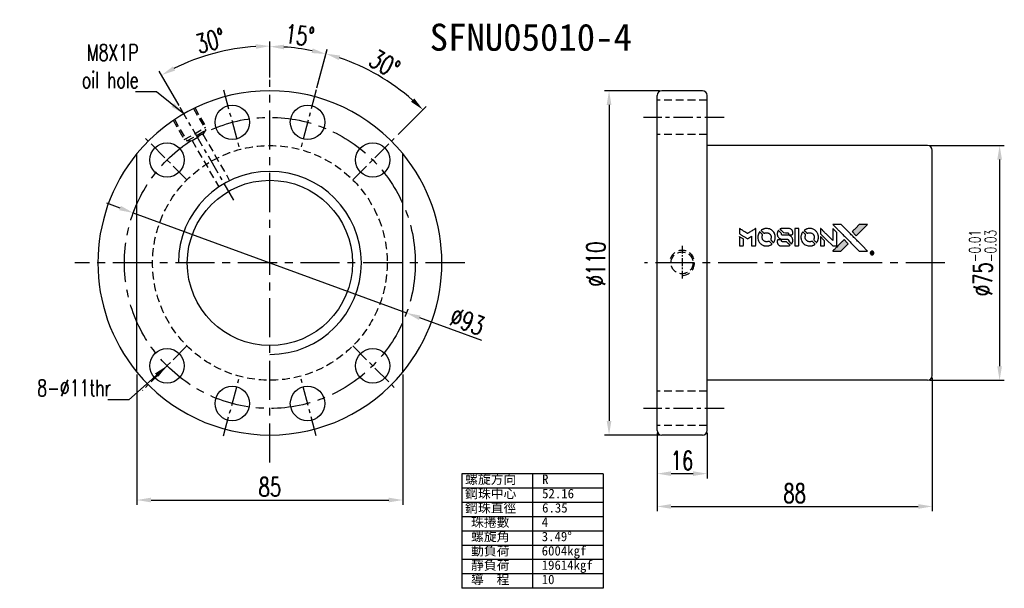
# Model space of a CAD drawing. Extents: x 903 to 1218, y 71 to 253.
import ezdxf
from ezdxf.enums import TextEntityAlignment as Align

# ---------------------------------------------------------------- set-up
doc = ezdxf.new("R2010")
doc.units = 0
doc.header["$MEASUREMENT"] = 0
for name, pattern in [('CENTER', [2, 1.25, -0.25, 0.25, -0.25]), ('DASHED', [0.75, 0.5, -0.25]), ('HIDDEN', [0.375, 0.25, -0.125])]:
    doc.linetypes.add(name, pattern=pattern)
doc.layers.get('0').update_dxf_attribs({"linetype": 'CONTINUOUS'})
for name, color, linetype in [('CHA', 2, 'CONTINUOUS'), ('CL', 1, 'CENTER'), ('DIM', 4, 'CONTINUOUS'), ('HID', 2, 'HIDDEN'), ('OUT', 3, 'CONTINUOUS')]:
    doc.layers.add(name, color=color, linetype=linetype)
doc.styles.add('CHN', font='SIMPLEX.shx', dxfattribs={"width": 0.7, "bigfont": 'CHINESET.shx'})
doc.styles.add('DIM-7', font='SIMPLEX.shx', dxfattribs={"width": 0.7, "bigfont": 'chineset.shx'})
doc.styles.add('T', font='kaiu.ttf')
doc.dimstyles.new('CNS', dxfattribs={"dimscale": 0, "dimtxt": 4, "dimasz": 3, "dimexe": 1, "dimexo": 0.5, "dimgap": 1, "dimtad": 1, "dimdsep": 46, "dimtxsty": 'CHN', "dimcen": 0.09, "dimclrd": 256, "dimclre": 256, "dimclrt": 256, "dimadec": 0, "dimazin": 0, "dimtp": 1, "dimtm": 1, "dimtfac": 0.6, "dimtix": 1, "dimtmove": 2, "dimatfit": 3, "dimfxl": 1, "dimtvp": 0.85, "dimtolj": 1, "dimarcsym": 0})

# ---------------------------------------------------------------- blocks, each defined once
blk = doc.blocks.new('*D0')
at = {"layer": 'DIM', "color": 0, "lineweight": -2, "transparency": 16777216}
for p, q in [((1194, 212.32), (1217.78, 212.32)), ((1216.28, 207.82), (1216.28, 141.82)), ((1194, 137.32), (1217.78, 137.32))]:
    blk.add_line(p, q, dxfattribs=at)
at = {"layer": 'DIM', "color": 0, "transparency": 16777216}
for points in [[(1215.53, 207.82), (1217.03, 207.82), (1216.28, 212.32)], [(1215.53, 141.82), (1217.03, 141.82), (1216.28, 137.32)]]:
    blk.add_solid(points, dxfattribs=at)
at = {"layer": 'DIM', "color": 0, "transparency": 16777216, "insert": (1210.88, 174.82), "char_height": 6, "attachment_point": 5, "rotation": 90, "style": 'CHN'}
blk.add_mtext('\\A1;%%C75{\\H3.6;\\S-0.01^ -0.03;}', dxfattribs=at)
blk = doc.blocks.new('*D1')
at = {"layer": 'DIM', "color": 0, "lineweight": -2, "transparency": 16777216}
for p, q in [((997.97, 230.79), (1001.27, 243.11)), ((1024.01, 215.86), (1032.97, 224.81))]:
    blk.add_line(p, q, dxfattribs=at)
blk.add_arc((982.97, 174.82), 69.2, 48.7264, 71.2736, dxfattribs=at)
at = {"layer": 'DIM', "color": 0, "transparency": 16777216}
for points in [[(1004.97, 239.64), (1005.41, 241.08), (1000.89, 241.66)], [(1029.14, 227.38), (1028.11, 226.28), (1031.91, 223.75)]]:
    blk.add_solid(points, dxfattribs=at)
at = {"layer": 'DIM', "color": 0, "transparency": 16777216, "insert": (1019.68, 238.39), "char_height": 6, "attachment_point": 5, "rotation": 330, "style": 'CHN'}
blk.add_mtext('\\A1;30°', dxfattribs=at)
blk = doc.blocks.new('*D2')
at = {"layer": 'DIM', "color": 0, "lineweight": -2, "transparency": 16777216}
for p, q in [((935.08, 192.35), (930.85, 193.89)), ((939.31, 190.8), (1026.64, 158.84)), ((1050.75, 150.01), (1030.87, 157.29))]:
    blk.add_line(p, q, dxfattribs=at)
at = {"layer": 'DIM', "color": 0, "transparency": 16777216}
for points in [[(935.34, 193.05), (934.82, 191.64), (939.31, 190.8)], [(1031.13, 158), (1030.61, 156.59), (1026.64, 158.84)]]:
    blk.add_solid(points, dxfattribs=at)
at = {"layer": 'DIM', "color": 0, "transparency": 16777216, "insert": (1046.09, 156.19), "char_height": 6, "attachment_point": 5, "rotation": 339.8986, "style": 'CHN'}
blk.add_mtext('\\A1;∅93', dxfattribs=at)
blk = doc.blocks.new('*D3')
at = {"layer": 'DIM', "color": 0, "lineweight": -2, "transparency": 16777216}
for p, q in [((982.97, 234.06), (982.97, 245.59)), ((953.95, 225.08), (947.59, 236.11))]:
    blk.add_line(p, q, dxfattribs=at)
blk.add_arc((982.97, 174.82), 69.27, 93.7226, 116.2774, dxfattribs=at)
at = {"layer": 'DIM', "color": 0, "transparency": 16777216}
for points in [[(978.45, 244.7), (978.5, 243.2), (982.97, 244.09)], [(952.66, 236.27), (951.95, 237.59), (948.34, 234.81)]]:
    blk.add_solid(points, dxfattribs=at)
at = {"layer": 'DIM', "color": 0, "transparency": 16777216, "insert": (963.96, 245.79), "char_height": 6, "attachment_point": 5, "rotation": 15, "style": 'CHN'}
blk.add_mtext('\\A1;30°', dxfattribs=at)
blk = doc.blocks.new('*D4')
at = {"layer": 'DIM', "color": 0, "lineweight": -2, "transparency": 16777216}
for p, q in [((982.97, 234.06), (982.97, 245.44)), ((997.97, 230.79), (1001.25, 243.03))]:
    blk.add_line(p, q, dxfattribs=at)
blk.add_arc((982.97, 174.82), 69.12, 78.731, 86.269, dxfattribs=at)
at = {"layer": 'DIM', "color": 0, "transparency": 16777216}
for points in [[(987.45, 243.04), (987.5, 244.54), (982.97, 243.94)], [(996.65, 243.33), (996.31, 241.87), (1000.86, 241.58)]]:
    blk.add_solid(points, dxfattribs=at)
at = {"layer": 'DIM', "color": 0, "transparency": 16777216, "insert": (992.54, 247.51), "char_height": 6, "attachment_point": 5, "rotation": 352.5, "style": 'CHN'}
blk.add_mtext('\\A1;15°', dxfattribs=at)
blk = doc.blocks.new('*D5')
at = {"layer": 'DIM', "color": 0, "lineweight": -2, "transparency": 16777216}
for p, q in [((1194.75, 138.07), (1194.75, 95.51)), ((1106.75, 120.07), (1106.75, 95.51)), ((1111.25, 97.01), (1190.25, 97.01))]:
    blk.add_line(p, q, dxfattribs=at)
at = {"layer": 'DIM', "color": 0, "transparency": 16777216}
for points in [[(1111.25, 97.76), (1111.25, 96.26), (1106.75, 97.01)], [(1190.25, 97.76), (1190.25, 96.26), (1194.75, 97.01)]]:
    blk.add_solid(points, dxfattribs=at)
at = {"layer": 'DIM', "color": 0, "transparency": 16777216, "insert": (1150.75, 101.21), "char_height": 6, "attachment_point": 5, "style": 'CHN'}
blk.add_mtext('\\A1;88', dxfattribs=at)
blk = doc.blocks.new('*D6')
at = {"layer": 'DIM', "color": 0, "lineweight": -2, "transparency": 16777216}
for p, q in [((1106.75, 120.57), (1106.75, 105.99)), ((1122.75, 120.57), (1122.75, 105.99)), ((1111.25, 107.49), (1118.25, 107.49))]:
    blk.add_line(p, q, dxfattribs=at)
at = {"layer": 'DIM', "color": 0, "transparency": 16777216}
for points in [[(1111.25, 108.24), (1111.25, 106.74), (1106.75, 107.49)], [(1118.25, 108.24), (1118.25, 106.74), (1122.75, 107.49)]]:
    blk.add_solid(points, dxfattribs=at)
at = {"layer": 'DIM', "color": 0, "transparency": 16777216, "insert": (1114.75, 111.69), "char_height": 6, "attachment_point": 5, "style": 'CHN'}
blk.add_mtext('\\A1;16', dxfattribs=at)
blk = doc.blocks.new('*D7')
at = {"layer": 'DIM', "color": 0, "lineweight": -2, "transparency": 16777216}
for p, q in [((1107.5, 229.82), (1089.91, 229.82)), ((1091.41, 225.32), (1091.41, 124.32)), ((1107.5, 119.82), (1089.91, 119.82))]:
    blk.add_line(p, q, dxfattribs=at)
at = {"layer": 'DIM', "color": 0, "transparency": 16777216}
for points in [[(1090.66, 225.32), (1092.16, 225.32), (1091.41, 229.82)], [(1090.66, 124.32), (1092.16, 124.32), (1091.41, 119.82)]]:
    blk.add_solid(points, dxfattribs=at)
at = {"layer": 'DIM', "color": 0, "transparency": 16777216, "insert": (1087.21, 174.47), "char_height": 6, "attachment_point": 5, "rotation": 90, "style": 'CHN'}
blk.add_mtext('\\A1;%%c110', dxfattribs=at)
blk = doc.blocks.new('*D8')
at = {"layer": 'DIM', "color": 0, "lineweight": -2, "transparency": 16777216}
for p, q in [((940.47, 139.16), (940.47, 97.56)), ((1025.47, 139.16), (1025.47, 97.56)), ((944.97, 99.06), (1020.97, 99.06))]:
    blk.add_line(p, q, dxfattribs=at)
at = {"layer": 'DIM', "color": 0, "transparency": 16777216}
for points in [[(944.97, 99.81), (944.97, 98.31), (940.47, 99.06)], [(1020.97, 99.81), (1020.97, 98.31), (1025.47, 99.06)]]:
    blk.add_solid(points, dxfattribs=at)
at = {"layer": 'DIM', "color": 0, "transparency": 16777216, "insert": (982.97, 103.26), "char_height": 6, "attachment_point": 5, "style": 'CHN'}
blk.add_mtext('\\A1;85', dxfattribs=at)

msp = doc.modelspace()

# ---------------------------------------------------------------- hatches: boundary and pattern name
at = {"linetype": 'Continuous'}
h = msp.add_hatch(color=0, dxfattribs=at)
h.dxf.hatch_style = 1
h.paths.add_polyline_path([(1174.076, 187.116), (1172.751, 187.115), (1171.427, 187.115), (1170.285, 185.965, 0.000288), (1169.847, 185.524, 0.000479), (1169.479, 185.151, 0.000013), (1169.146, 184.814, 0.197177), (1169.144, 184.809, 0.1112764), (1169.144, 184.806, 0.0015954), (1169.548, 184.398, 0.0005055), (1169.8, 184.145), (1170.456, 183.489), (1172.266, 185.302)])
h.paths.add_polyline_path([(1166.713, 179.751), (1167.873, 180.911), (1167.215, 181.57, 0.000476), (1166.962, 181.822, 0.0015067), (1166.553, 182.227, 0.2256647), (1166.547, 182.227, 0.0011115), (1165.993, 181.675, 0.0003511), (1165.65, 181.332, 0.000108), (1164.2, 179.875, 0.0006916), (1163.467, 179.137, 0.0000771), (1162.96, 178.625, 0.1975269), (1162.953, 178.607, 0.2961744), (1162.958, 178.599, 0.0041949), (1163.607, 178.592, 0.0005293), (1164.253, 178.592), (1165.553, 178.592)])

# ---------------------------------------------------------------- linework, layer by layer
at = {"color": 0}
for points in [[(1133.069, 184.992), (1133.069, 184.148), (1133.3, 184.007, -0.000297), (1133.441, 183.92, -0.000037), (1133.75, 183.731, -0.000043), (1134.117, 183.506, -0.000036), (1134.509, 183.266, 0.000044), (1134.891, 183.031, 0.000063), (1135.232, 182.823, 0.000035), (1135.52, 182.646, 0.0009), (1135.598, 182.598), (1135.71, 182.53), (1135.859, 182.622, 0.001175), (1135.944, 182.674, 0.000208), (1136.104, 182.774, 0.000225), (1136.291, 182.89, 0.000203), (1136.485, 183.011, -0.000711), (1136.67, 183.126, -0.001119), (1136.828, 183.224, -0.000263), (1136.968, 183.31, -0.04589), (1136.984, 183.317, -0.519312), (1136.997, 183.308, -0.001914), (1137.001, 183.082, -0.003124), (1137.004, 182.709, -0.000285), (1137.004, 181.779), (1137.004, 180.234), (1137.544, 180.234, 0.001727), (1137.93, 180.235, 0.025279), (1138.066, 180.243, 0.073886), (1138.146, 180.264, 0.07426), (1138.216, 180.307, 0.03264), (1138.233, 180.324, 0.01784), (1138.253, 180.347, 0.017712), (1138.272, 180.372, 0.026854), (1138.286, 180.395), (1138.314, 180.449), (1138.318, 183.145), (1138.321, 185.841), (1138.292, 185.822, -0.004595), (1138.271, 185.809, -0.00016), (1138.188, 185.757, -0.000298), (1138.091, 185.697, -0.000208), (1137.982, 185.629, 0.000986), (1137.661, 185.43, 0.00025), (1137.14, 185.104, 0.000268), (1136.585, 184.756, 0.000436), (1136.114, 184.46, -0.002932), (1135.959, 184.363, -0.004718), (1135.825, 184.283, -0.001113), (1135.708, 184.214, -0.227179), (1135.695, 184.213, -0.045982), (1135.682, 184.22, -0.000145), (1135.524, 184.316, -0.000825), (1135.347, 184.426, -0.000517), (1135.139, 184.555, 0.000056), (1134.426, 184.998, 0.000289), (1134.032, 185.242, 0.000481), (1133.739, 185.424, 0.000418), (1133.43, 185.614), (1133.069, 185.836)], [(1141.481, 185.81, 0.024131), (1141.242, 185.773, 0.022344), (1141.001, 185.713, 0.021883), (1140.761, 185.63, 0.020884), (1140.525, 185.524, 0.010669), (1140.391, 185.454, 0.010389), (1140.26, 185.378, 0.010913), (1140.142, 185.303, 0.022227), (1140.054, 185.238), (1140.022, 185.212), (1140.445, 184.796, 0.002452), (1140.611, 184.635, 0.003628), (1140.758, 184.495, 0.001662), (1140.884, 184.378, 0.070159), (1140.914, 184.357, 0.047671), (1140.938, 184.347, 0.018624), (1140.973, 184.339, 0.017921), (1141.012, 184.332, 0.018804), (1141.051, 184.329, 0.018255), (1141.104, 184.328, 0.041312), (1141.144, 184.332, 0.037164), (1141.185, 184.343, 0.012342), (1141.244, 184.365, -0.015101), (1141.386, 184.417, -0.035998), (1141.494, 184.444, -0.033244), (1141.611, 184.458, -0.011249), (1141.781, 184.461, -0.004059), (1141.92, 184.46, -0.019693), (1141.999, 184.456, -0.027943), (1142.063, 184.446, -0.014411), (1142.143, 184.427, -0.033089), (1142.332, 184.362, -0.033887), (1142.51, 184.273, -0.034021), (1142.673, 184.161, -0.033942), (1142.82, 184.028, -0.02816), (1142.951, 183.876, -0.035032), (1143.054, 183.721, -0.035269), (1143.134, 183.553, -0.029196), (1143.195, 183.365, -0.037862), (1143.235, 183.148, -0.043657), (1143.239, 182.938, -0.043064), (1143.206, 182.729, -0.035184), (1143.136, 182.513, 0.033699), (1143.103, 182.41, 0.052815), (1143.089, 182.318, 0.059167), (1143.096, 182.233, 0.058972), (1143.123, 182.153, 0.059208), (1143.162, 182.09, 0.021125), (1143.231, 182.01, 0.008691), (1143.359, 181.879, 0.000851), (1143.674, 181.57, 0.001873), (1143.835, 181.412, 0.013884), (1143.915, 181.34, 0.022355), (1143.963, 181.301, 0.341453), (1143.983, 181.302, 0.073011), (1144.023, 181.346, 0.004587), (1144.12, 181.495, 0.00748), (1144.214, 181.648, 0.016837), (1144.28, 181.768, 0.028606), (1144.409, 182.06, 0.031352), (1144.498, 182.355, 0.031004), (1144.551, 182.663, 0.0268), (1144.568, 182.99, 0.026698), (1144.55, 183.337, 0.03002), (1144.494, 183.666, 0.030357), (1144.401, 183.983, 0.028554), (1144.267, 184.293, 0.062944), (1143.884, 184.869, 0.062206), (1143.368, 185.333, 0.062448), (1142.756, 185.655, 0.064355), (1142.089, 185.811, 0.017377), (1141.956, 185.82, 0.008369), (1141.785, 185.823, 0.008367), (1141.614, 185.82, 0.01757)], [(1146.707, 185.816, 0.018538), (1146.623, 185.805, 0.010695), (1146.523, 185.786, 0.01068), (1146.423, 185.763, 0.017678), (1146.34, 185.738, 0.013849), (1146.246, 185.704, 0.011814), (1146.148, 185.663, 0.004513), (1146.058, 185.621, 0.290035), (1146.049, 185.607, 0.196418), (1146.052, 185.6, 0.000124), (1146.213, 185.436, 0.001477), (1146.393, 185.254, 0.000898), (1146.606, 185.04), (1147.164, 184.483), (1147.861, 184.48, -0.001471), (1148.388, 184.475, -0.028714), (1148.55, 184.464, -0.097073), (1148.641, 184.434, -0.084199), (1148.719, 184.371, -0.042698), (1148.756, 184.321, -0.053912), (1148.781, 184.269, -0.051004), (1148.795, 184.21, -0.032967), (1148.799, 184.141, 0.00807), (1148.8, 184.105, 0.003023), (1148.802, 184.055, 0.002994), (1148.804, 184.001, 0.003629), (1148.808, 183.95), (1148.816, 183.831), (1149.35, 183.831, 0.001618), (1149.605, 183.832, 0.005206), (1149.774, 183.834, 0.00535), (1149.892, 183.839, 0.060675), (1149.938, 183.847, 0.048484), (1149.963, 183.857, 0.02389), (1149.994, 183.875, 0.022812), (1150.024, 183.897, 0.02462), (1150.052, 183.922, 0.061781), (1150.106, 183.989, 0.080179), (1150.137, 184.062, 0.048561), (1150.151, 184.166, 0.010021), (1150.155, 184.351, 0.016602), (1150.146, 184.6, 0.031409), (1150.12, 184.799, 0.036474), (1150.073, 184.972, 0.03439), (1150.001, 185.14, 0.065928), (1149.817, 185.404, 0.069066), (1149.573, 185.607, 0.065697), (1149.272, 185.743, 0.051559), (1148.92, 185.811, 0.020904), (1148.732, 185.82, 0.000451), (1147.81, 185.822, 0.000419), (1146.883, 185.824, 0.022759)], [(1150.796, 183.033), (1150.8, 180.24), (1151.348, 180.24), (1151.895, 180.24), (1151.96, 180.273, 0.071429), (1152.014, 180.312, 0.054799), (1152.061, 180.367, 0.053585), (1152.096, 180.433, 0.060698), (1152.114, 180.502, 0.033975), (1152.122, 180.617, 0.000112), (1152.122, 182.037, 0.000726), (1152.12, 183.427, 0.001084), (1152.114, 184.642), (1152.105, 185.825), (1151.449, 185.825), (1150.793, 185.825)], [(1155.251, 185.81, 0.023681), (1155.019, 185.774, 0.022402), (1154.787, 185.717, 0.021929), (1154.557, 185.637, 0.020503), (1154.329, 185.536, 0.013745), (1154.199, 185.468, 0.009767), (1154.058, 185.384, 0.009658), (1153.929, 185.302, 0.027804), (1153.844, 185.238), (1153.812, 185.211), (1154.222, 184.801, 0.002053), (1154.42, 184.604, 0.006738), (1154.553, 184.476, 0.007826), (1154.648, 184.391, 0.063909), (1154.696, 184.358, 0.061532), (1154.769, 184.332, 0.068674), (1154.844, 184.326, 0.052072), (1154.933, 184.341, 0.019648), (1155.054, 184.378, -0.018366), (1155.202, 184.425, -0.0288), (1155.332, 184.453, -0.029061), (1155.463, 184.466, -0.019155), (1155.615, 184.466, -0.053809), (1155.944, 184.417, -0.058833), (1156.243, 184.3, -0.058566), (1156.509, 184.116, -0.052525), (1156.736, 183.87, -0.044733), (1156.864, 183.66, -0.040573), (1156.957, 183.424, -0.041123), (1157.011, 183.18, -0.04951), (1157.018, 182.946, -0.017369), (1157.007, 182.836, -0.024255), (1156.989, 182.738, -0.023787), (1156.962, 182.642, -0.015798), (1156.921, 182.534, 0.010631), (1156.895, 182.466, 0.033653), (1156.882, 182.419, 0.037806), (1156.875, 182.374, 0.016307), (1156.873, 182.312, 0.068179), (1156.89, 182.194, 0.095747), (1156.938, 182.099, 0.033418), (1157.05, 181.972, 0.002133), (1157.404, 181.625, 0.001452), (1157.605, 181.431, 0.012393), (1157.697, 181.347, 0.020479), (1157.752, 181.303, 0.344362), (1157.774, 181.304, 0.074287), (1157.817, 181.352, 0.005454), (1157.914, 181.503, 0.008391), (1158.01, 181.662, 0.017097), (1158.079, 181.79, 0.027375), (1158.192, 182.055, 0.02835), (1158.274, 182.328, 0.027723), (1158.325, 182.614, 0.023913), (1158.349, 182.918, 0.027047), (1158.339, 183.284, 0.031685), (1158.29, 183.627, 0.032425), (1158.199, 183.954, 0.031013), (1158.065, 184.272, 0.037914), (1157.842, 184.648, 0.040153), (1157.568, 184.978, 0.039834), (1157.243, 185.262, 0.036173), (1156.867, 185.502, 0.040752), (1156.497, 185.664, 0.035885), (1156.091, 185.772, 0.035491), (1155.668, 185.822, 0.037615)], [(1159.004, 185.005), (1159.004, 184.156), (1160.969, 182.195), (1162.933, 180.234), (1163.481, 180.237, 0.0008), (1163.833, 180.24, 0.010795), (1163.961, 180.244, 0.030495), (1164.032, 180.252, 0.080372), (1164.08, 180.268, 0.03816), (1164.127, 180.298, 0.041799), (1164.167, 180.334, 0.042486), (1164.2, 180.376, 0.042078), (1164.226, 180.423, 0.099276), (1164.241, 180.489, 0.003302), (1164.245, 180.762, 0.002586), (1164.247, 181.239, 0.000204), (1164.245, 182.508), (1164.241, 184.541), (1163.587, 185.193), (1162.933, 185.844), (1162.927, 183.891), (1162.92, 181.937), (1160.998, 183.869, 0.000253), (1160.258, 184.612, 0.000412), (1159.63, 185.241, 0.000041), (1159.067, 185.804, 0.041338), (1159.04, 185.827), (1159.004, 185.853)], [(1164.511, 185.522, -0.000056), (1165.304, 184.727, -0.000021), (1166.416, 183.613, -0.000021), (1167.628, 182.398, -0.000025), (1168.763, 181.26), (1171.425, 178.591), (1172.743, 178.595), (1174.062, 178.598), (1172.284, 180.389, 0.000274), (1171.429, 181.249, 0.000123), (1170.304, 182.378, 0.000121), (1169.114, 183.571, 0.000165), (1168.041, 184.647), (1165.576, 187.115), (1164.248, 187.115), (1162.92, 187.115)], [(1170.285, 185.965, 0.000288), (1169.847, 185.524, 0.000479), (1169.479, 185.151, 0.000013), (1169.146, 184.814, 0.197177), (1169.144, 184.809, 0.197497), (1169.146, 184.804, 0.00004), (1169.336, 184.611, 0.000836), (1169.548, 184.397, 0.000505), (1169.8, 184.145), (1170.456, 183.489), (1172.266, 185.302), (1174.076, 187.116), (1172.751, 187.115), (1171.427, 187.115)], [(1133.069, 181.719), (1133.069, 180.234), (1133.61, 180.234, 0.000842), (1133.954, 180.234, 0.010591), (1134.084, 180.237, 0.028995), (1134.157, 180.245, 0.069543), (1134.209, 180.261, 0.051063), (1134.257, 180.29, 0.039932), (1134.302, 180.33, 0.039414), (1134.341, 180.377, 0.045845), (1134.37, 180.428, 0.094811), (1134.383, 180.48, 0.007124), (1134.388, 180.626, 0.004713), (1134.39, 180.875, 0.000534), (1134.391, 181.439), (1134.39, 182.403), (1134.254, 182.487, 0.000828), (1133.857, 182.731, 0.000879), (1133.467, 182.97, 0.000048), (1133.086, 183.202, 0.137596), (1133.074, 183.205, 0.413028), (1133.072, 183.203, 0.000016), (1133.07, 182.769, 0.000623), (1133.069, 182.289, 0.000374)], [(1139.511, 184.674, 0.064158), (1139.166, 184.027, 0.06356), (1138.994, 183.311, 0.064004), (1139.008, 182.579, 0.066747), (1139.208, 181.886, 0.04321), (1139.445, 181.452, 0.044737), (1139.751, 181.071, 0.044901), (1140.119, 180.752, 0.044184), (1140.539, 180.501, 0.026293), (1140.859, 180.367, 0.033344), (1141.166, 180.28, 0.033227), (1141.484, 180.234, 0.025815), (1141.833, 180.225, 0.023119), (1142.167, 180.248, 0.031044), (1142.466, 180.303, 0.031337), (1142.753, 180.393, 0.024258), (1143.053, 180.526, 0.015622), (1143.158, 180.582, 0.008495), (1143.284, 180.658, 0.008415), (1143.403, 180.736, 0.020814), (1143.487, 180.799), (1143.526, 180.829), (1143.124, 181.235, 0.002843), (1142.823, 181.536, 0.033917), (1142.698, 181.643, 0.087906), (1142.605, 181.69, 0.073302), (1142.495, 181.706, 0.022047), (1142.442, 181.704, 0.026465), (1142.392, 181.697, 0.022233), (1142.337, 181.684, 0.009985), (1142.265, 181.661, -0.039011), (1142.006, 181.596, -0.044398), (1141.752, 181.577, -0.045096), (1141.501, 181.602, -0.04265), (1141.254, 181.672, -0.071154), (1140.905, 181.864, -0.068827), (1140.619, 182.148, -0.068713), (1140.421, 182.499, -0.070507), (1140.328, 182.888, -0.028605), (1140.322, 183.054, -0.031418), (1140.335, 183.215, -0.031044), (1140.369, 183.375, -0.02668), (1140.423, 183.538, 0.038913), (1140.453, 183.634, 0.043732), (1140.466, 183.73, 0.047754), (1140.462, 183.818, 0.075756), (1140.44, 183.889, 0.07294), (1140.415, 183.927, 0.003456), (1140.312, 184.037, 0.005023), (1140.178, 184.178, 0.002422), (1140.004, 184.355, 0.000819), (1139.845, 184.514, 0.001349), (1139.711, 184.648, 0.0001), (1139.59, 184.767, 0.205335), (1139.585, 184.769, 0.219821), (1139.581, 184.767, 0.002494), (1139.561, 184.741, 0.007089), (1139.538, 184.711, 0.004494)], [(1145.485, 185.092, 0.023289), (1145.4, 184.959, 0.026845), (1145.331, 184.825, 0.026047), (1145.276, 184.68, 0.019751), (1145.231, 184.517, 0.013249), (1145.211, 184.424, 0.025169), (1145.202, 184.349, 0.016532), (1145.197, 184.255, 0.002937), (1145.196, 184.078, 0.003317), (1145.197, 183.921, 0.011808), (1145.2, 183.821, 0.01777), (1145.208, 183.745, 0.021476), (1145.22, 183.674, 0.04325), (1145.313, 183.378, 0.045753), (1145.453, 183.107, 0.04649), (1145.639, 182.871, 0.047672), (1145.863, 182.675, 0.025315), (1145.96, 182.613, 0.015208), (1146.08, 182.549, 0.01512), (1146.205, 182.491, 0.022488), (1146.319, 182.449, 0.027857), (1146.495, 182.403, 0.034138), (1146.663, 182.381, 0.014286), (1146.921, 182.373, 0.00124), (1147.575, 182.371, -0.00103), (1147.977, 182.37, -0.002552), (1148.271, 182.368, -0.001594), (1148.494, 182.364, -0.047676), (1148.55, 182.357, -0.085307), (1148.648, 182.318, -0.097789), (1148.722, 182.25, -0.085947), (1148.77, 182.151, -0.051339), (1148.794, 182.022, 0.014634), (1148.799, 181.978, 0.015028), (1148.807, 181.934, 0.014927), (1148.815, 181.897, 0.059415), (1148.824, 181.875, 0.070595), (1148.859, 181.829, 0.00028), (1149.321, 181.36, 0.000111), (1149.796, 180.881, 0.200239), (1149.816, 180.872, 0.268906), (1149.829, 180.88, 0.001866), (1149.894, 180.995, 0.007532), (1149.955, 181.107, 0.017818), (1149.996, 181.192, 0.013256), (1150.034, 181.286, 0.011636), (1150.069, 181.386, 0.011528), (1150.099, 181.488, 0.012303), (1150.124, 181.59, 0.0423), (1150.145, 181.748, 0.013657), (1150.15, 181.986, 0.013857), (1150.141, 182.225, 0.037428), (1150.118, 182.393, 0.014927), (1150.09, 182.505, 0.0122), (1150.054, 182.623, 0.012518), (1150.014, 182.734, 0.023062), (1149.976, 182.821, 0.065961), (1149.763, 183.136, 0.06055), (1149.469, 183.395, 0.059676), (1149.118, 183.579, 0.060497), (1148.734, 183.674, 0.025683), (1148.652, 183.68, 0.001528), (1148.404, 183.684, 0.002124), (1148.091, 183.687, 0.001173), (1147.708, 183.687, -0.000809), (1147.037, 183.688, -0.017164), (1146.838, 183.696, -0.063931), (1146.733, 183.717, -0.108429), (1146.657, 183.763, -0.052941), (1146.614, 183.814, -0.063675), (1146.586, 183.869, -0.050562), (1146.568, 183.94, -0.020337), (1146.558, 184.039, 0.009897), (1146.553, 184.1, 0.016482), (1146.546, 184.151, 0.019019), (1146.538, 184.191, 0.06043), (1146.528, 184.217, 0.076267), (1146.485, 184.275, 0.00054), (1146.047, 184.709, 0.000307), (1145.598, 185.151, 0.142594), (1145.562, 185.171, 0.232419), (1145.552, 185.168, 0.022995), (1145.532, 185.15, 0.024627), (1145.509, 185.124, 0.015407)], [(1153.291, 184.67, 0.018008), (1153.212, 184.549, 0.009842), (1153.124, 184.396, 0.009807), (1153.04, 184.237, 0.015716), (1152.976, 184.098, 0.048467), (1152.819, 183.598, 0.045841), (1152.757, 183.068, 0.046006), (1152.793, 182.538, 0.049638), (1152.925, 182.036, 0.064819), (1153.27, 181.385, 0.06695), (1153.768, 180.851, 0.066691), (1154.39, 180.466, 0.063505), (1155.102, 180.251, 0.03135), (1155.284, 180.232, 0.010439), (1155.553, 180.226, 0.010391), (1155.821, 180.232, 0.032408), (1156, 180.251, 0.015696), (1156.211, 180.295, 0.018095), (1156.409, 180.35, 0.018551), (1156.598, 180.417, 0.018352), (1156.782, 180.499, 0.015568), (1156.903, 180.563, 0.009832), (1157.041, 180.645, 0.009795), (1157.17, 180.729, 0.023727), (1157.261, 180.797), (1157.298, 180.827), (1156.896, 181.234, 0.001528), (1156.669, 181.464, 0.010022), (1156.552, 181.576, 0.019586), (1156.477, 181.641, 0.061865), (1156.42, 181.675, 0.055054), (1156.334, 181.703, 0.061607), (1156.247, 181.709, 0.048725), (1156.146, 181.695, 0.020221), (1156.013, 181.657, -0.017722), (1155.87, 181.615, -0.02685), (1155.743, 181.59, -0.02759), (1155.617, 181.579, -0.020233), (1155.476, 181.58, -0.04793), (1155.208, 181.619, -0.048386), (1154.952, 181.708, -0.047866), (1154.716, 181.846, -0.044964), (1154.505, 182.029, -0.04333), (1154.329, 182.248, -0.050921), (1154.203, 182.483, -0.051473), (1154.129, 182.736, -0.0459), (1154.104, 183.009, -0.019014), (1154.109, 183.142, -0.024114), (1154.124, 183.263, -0.025081), (1154.15, 183.378, -0.023892), (1154.188, 183.492, 0.008624), (1154.221, 183.582, 0.026486), (1154.238, 183.644, 0.035074), (1154.247, 183.697, 0.02756), (1154.249, 183.756, 0.087163), (1154.23, 183.85, 0.073291), (1154.18, 183.938, 0.028074), (1154.07, 184.063, 0.002594), (1153.779, 184.357), (1153.364, 184.772)], [(1159.004, 181.713), (1159.004, 180.233), (1159.556, 180.237), (1160.107, 180.24), (1160.171, 180.28, 0.03146), (1160.2, 180.3, 0.026444), (1160.228, 180.326, 0.026444), (1160.254, 180.354, 0.031457), (1160.274, 180.383), (1160.314, 180.447), (1160.317, 181.179), (1160.321, 181.912), (1159.673, 182.552, 0.000745), (1159.424, 182.797, 0.001228), (1159.212, 183.004, 0.000087), (1159.021, 183.189, 0.195134), (1159.014, 183.192, 0.412117), (1159.01, 183.188, 0.000048), (1159.007, 182.758, 0.00109), (1159.005, 182.28, 0.000653)], [(1145.411, 182.202, 0.065483), (1145.347, 182.17, 0.053271), (1145.288, 182.121, 0.052018), (1145.24, 182.059, 0.0556), (1145.206, 181.99, 0.036839), (1145.194, 181.945, 0.026922), (1145.187, 181.893, 0.016905), (1145.184, 181.822, 0.004317), (1145.184, 181.706, 0.016369), (1145.192, 181.465, 0.029936), (1145.218, 181.27, 0.03418), (1145.263, 181.099, 0.031327), (1145.333, 180.929, 0.046935), (1145.458, 180.722, 0.054053), (1145.615, 180.552, 0.053701), (1145.806, 180.419, 0.045364), (1146.032, 180.321, 0.032479), (1146.232, 180.269, 0.03386), (1146.434, 180.244, 0.013578), (1146.751, 180.236, 0.001155), (1147.568, 180.237, 0.000413), (1148.269, 180.241, 0.005008), (1148.539, 180.245, 0.013199), (1148.691, 180.253, 0.033956), (1148.801, 180.269, 0.013909), (1148.914, 180.297, 0.010864), (1149.035, 180.334, 0.010938), (1149.145, 180.372, 0.028702), (1149.222, 180.406), (1149.28, 180.436), (1148.717, 181.007), (1148.154, 181.577), (1147.496, 181.577, -0.001504), (1147.214, 181.577, -0.00328), (1146.998, 181.58, -0.001901), (1146.83, 181.584, -0.061333), (1146.789, 181.59, -0.063621), (1146.732, 181.614, -0.048633), (1146.677, 181.653, -0.046769), (1146.629, 181.704, -0.047961), (1146.591, 181.763, -0.02678), (1146.569, 181.814, -0.050957), (1146.557, 181.856, -0.029398), (1146.551, 181.913, -0.00401), (1146.547, 182.033), (1146.541, 182.228), (1146.012, 182.227, 0.001061), (1145.695, 182.226, 0.009147), (1145.554, 182.223, 0.020721), (1145.47, 182.216, 0.051619)], [(1165.65, 181.332, 0.000108), (1164.2, 179.875, 0.000692), (1163.466, 179.136, 0.000077), (1162.96, 178.625, 0.197527), (1162.953, 178.607, 0.410182), (1162.961, 178.598, 0.000493), (1163.232, 178.595, 0.002424), (1163.607, 178.592, 0.000529), (1164.253, 178.592), (1165.553, 178.592), (1166.713, 179.751), (1167.873, 180.911), (1167.215, 181.57, 0.000476), (1166.962, 181.822, 0.000789), (1166.748, 182.034, 0.000035), (1166.555, 182.226, 0.19758), (1166.55, 182.228, 0.198396), (1166.545, 182.226, 0.000019), (1166.283, 181.965, 0.000582), (1165.993, 181.675, 0.000351)], [(1175.337, 178.545, 0.082374), (1175.167, 178.468, 0.083404), (1175.032, 178.34, 0.082663), (1174.945, 178.174, 0.07897), (1174.915, 177.986, 0.084941), (1174.951, 177.775, 0.08953), (1175.055, 177.593, 0.090743), (1175.214, 177.46, 0.090193), (1175.41, 177.392, 0.10067), (1175.633, 177.402, 0.099454), (1175.835, 177.499, 0.097736), (1175.986, 177.667, 0.09365), (1176.065, 177.884, 0.07584), (1176.067, 178.05, 0.068415), (1176.02, 178.215, 0.068328), (1175.931, 178.362, 0.075277), (1175.807, 178.473, 0.059367), (1175.703, 178.526, 0.048986), (1175.582, 178.557, 0.048519), (1175.456, 178.564, 0.055347)], [(1175.256, 177.972), (1175.256, 177.64), (1175.295, 177.64), (1175.333, 177.64), (1175.337, 177.78), (1175.341, 177.92), (1175.422, 177.924), (1175.503, 177.928), (1175.56, 177.84, -0.003356), (1175.584, 177.802, -0.002757), (1175.609, 177.761, -0.002784), (1175.632, 177.723, -0.007382), (1175.647, 177.696, 0.019487), (1175.666, 177.664, 0.098302), (1175.681, 177.649, 0.116932), (1175.699, 177.642, 0.032798), (1175.729, 177.64), (1175.78, 177.64), (1175.744, 177.702, 0.005748), (1175.726, 177.732, 0.002522), (1175.702, 177.771, 0.002495), (1175.676, 177.812, 0.00334), (1175.652, 177.849), (1175.596, 177.933), (1175.642, 177.957, 0.066516), (1175.686, 177.988, 0.085926), (1175.716, 178.027, 0.082934), (1175.732, 178.075, 0.05747), (1175.735, 178.132, 0.023576), (1175.73, 178.166, 0.043538), (1175.723, 178.193, 0.050891), (1175.713, 178.215, 0.049897), (1175.698, 178.235, 0.067884), (1175.655, 178.271, 0.077412), (1175.605, 178.292, 0.049266), (1175.535, 178.302, 0.012208), (1175.419, 178.305), (1175.256, 178.305)], [(1175.613, 178.2, -0.120545), (1175.637, 178.168, -0.09136), (1175.648, 178.126, -0.087576), (1175.642, 178.081, -0.098026), (1175.622, 178.042, -0.079907), (1175.603, 178.025, -0.087697), (1175.58, 178.016, -0.041371), (1175.544, 178.011, -0.005557), (1175.466, 178.007), (1175.334, 178.003), (1175.334, 178.115), (1175.334, 178.227), (1175.456, 178.227, -0.007471), (1175.524, 178.226, -0.035301), (1175.562, 178.222, -0.060486), (1175.589, 178.214, -0.063546)]]:
    msp.add_lwpolyline(points, format="xyb", close=True, dxfattribs=at)
at = {"layer": 'CL', "color": 0, "linetype": 'CENTER', "ltscale": 10}
for p, q in [((982.974, 111.052), (982.974, 233.315)), ((1045.267, 174.819), (920.645, 174.819)), ((1198.747, 174.819), (1102.772, 174.819))]:
    msp.add_line(p, q, dxfattribs=at)
at = {"layer": 'CL', "color": 0, "linetype": 'CENTER', "ltscale": 5}
for p, q in [((968.171, 230.064), (973.268, 211.041)), ((997.777, 230.064), (992.68, 211.041)), ((971.43, 194.813), (954.329, 224.434)), ((1128.247, 221.319), (1102.449, 221.319)), ((956.457, 201.335), (942.463, 215.329)), ((1009.49, 201.335), (1023.484, 215.329)), ((956.457, 148.302), (942.22, 134.065)), ((1009.49, 148.302), (1023.455, 134.338)), ((968.171, 119.573), (973.268, 138.597)), ((997.777, 119.573), (992.68, 138.597)), ((1128.247, 128.319), (1102.449, 128.319))]:
    msp.add_line(p, q, dxfattribs=at)
at = {"layer": 'CL', "color": 0, "ltscale": 2}
msp.add_line((1114.747, 180.319), (1114.747, 169.319), dxfattribs=at)
at = {"layer": 'CL', "color": 0, "linetype": 'CENTER', "ltscale": 10}
msp.add_circle((982.974, 174.819), 46.5, dxfattribs=at)
at = {"layer": 'DIM', "color": 0}
for p, q in [((1089.484, 107.46), (1044.336, 107.46)), ((1044.336, 107.46), (1044.336, 70.859)), ((1066.91, 107.46), (1066.91, 70.859)), ((1089.484, 107.46), (1089.484, 70.859)), ((1089.484, 102.885), (1044.336, 102.885)), ((1089.484, 98.31), (1044.336, 98.31)), ((1089.484, 93.735), (1044.336, 93.735)), ((1089.484, 89.16), (1044.336, 89.16)), ((1089.484, 84.585), (1044.336, 84.585)), ((1089.484, 80.009), (1044.336, 80.009)), ((1089.484, 75.434), (1044.336, 75.434)), ((1089.484, 70.859), (1044.336, 70.859))]:
    msp.add_line(p, q, dxfattribs=at)
at = {"layer": 'HID', "color": 0, "ltscale": 10}
for p, q in [((1122.747, 226.819), (1106.747, 226.819)), ((1122.747, 215.819), (1106.747, 215.819)), ((1122.747, 133.819), (1106.747, 133.819)), ((1122.747, 122.819), (1106.747, 122.819))]:
    msp.add_line(p, q, dxfattribs=at)
at = {"layer": 'HID', "color": 0, "linetype": 'DASHED', "ltscale": 5}
for p, q in [((958.505, 224.2), (962.505, 217.272)), ((958.938, 224.45), (962.538, 218.215)), ((952.01, 220.45), (955.61, 214.215)), ((952.443, 220.7), (956.443, 213.772)), ((955.61, 214.215), (962.538, 218.215)), ((956.443, 213.772), (962.505, 217.272)), ((962.418, 217.222), (961.556, 215.916)), ((958.092, 213.916), (961.556, 215.916)), ((961.556, 215.916), (970.115, 201.091)), ((956.529, 213.822), (958.092, 213.916)), ((958.092, 213.916), (966.651, 199.091))]:
    msp.add_line(p, q, dxfattribs=at)
msp.add_circle((982.974, 174.819), 37.5, dxfattribs=at)
at = {"layer": 'HID', "color": 0, "ltscale": 10}
msp.add_circle((1114.747, 174.819), 3.5, dxfattribs=at)
msp.add_arc((1114.747, 174.819), 4, 270, 180, dxfattribs=at)
at = {"layer": 'OUT', "color": 0, "linetype": 'Continuous', "ltscale": 5}
for p, q in [((1121.247, 229.819), (1108.247, 229.819)), ((1106.747, 121.319), (1106.747, 228.319)), ((1122.747, 121.319), (1122.747, 228.319)), ((1193.247, 212.319), (1122.747, 212.319)), ((1194.747, 138.819), (1194.747, 210.819)), ((1193.247, 137.319), (1122.747, 137.319)), ((1121.247, 119.819), (1108.247, 119.819))]:
    msp.add_line(p, q, dxfattribs=at)
at = {"layer": 'OUT', "color": 0, "ltscale": 10}
for p, q in [((940.474, 139.908), (940.474, 209.729)), ((1025.474, 139.908), (1025.474, 209.729))]:
    msp.add_line(p, q, dxfattribs=at)
at = {"layer": 'OUT', "color": 0}
for centre in [(970.939, 219.734), (995.009, 219.734), (950.093, 207.699), (1015.854, 207.699), (950.093, 141.938), (1015.854, 141.938), (970.939, 129.903), (995.009, 129.903)]:
    msp.add_circle(centre, 5.5, dxfattribs=at)
at = {"layer": 'OUT', "color": 0, "linetype": 'Continuous', "ltscale": 5}
msp.add_circle((982.974, 174.819), 26.4, dxfattribs=at)
at = {"layer": 'OUT', "color": 0}
for start, end in [(39.40057, 140.59943), (140.59943, 219.40057), (320.59943, 39.40057), (219.40057, 320.59943)]:
    msp.add_arc((982.974, 174.819), 55, start, end, dxfattribs=at)
at = {"layer": 'OUT', "color": 0, "linetype": 'Continuous', "ltscale": 5}
for centre, radius, start, end in [((1108.247, 228.319), 1.5, 90, 180), ((1121.247, 228.319), 1.5, 0, 90), ((1193.247, 210.819), 1.5, 0, 90), ((982.974, 174.819), 29.25, 270, 180), ((1193.247, 138.819), 1.5, 270, 0), ((1108.247, 121.319), 1.5, 180, 270), ((1121.247, 121.319), 1.5, 270, 0)]:
    msp.add_arc(centre, radius, start, end, dxfattribs=at)

# ---------------------------------------------------------------- texts
at = {"layer": 'CHA', "color": 0, "style": 'T'}
msp.add_text('SFNU05010-4', height=8.64, dxfattribs=at).set_placement((1066.393, 246.927), align=Align.MIDDLE)
at = {"layer": 'DIM', "color": 0, "style": 'T'}
for s, p in [('螺旋方向', (1045.396, 104.212)), ('R', (1070.006, 104.212)), ('鋼珠中心', (1045.396, 99.637)), ('52.16', (1070.006, 99.637)), ('鋼珠直徑', (1045.396, 95.062)), ('6.35', (1070.006, 95.062)), ('珠捲數', (1047.301, 90.487)), ('4', (1069.875, 90.487)), ('螺旋角', (1047.301, 85.912)), ('3.49%%D', (1069.875, 85.912)), ('動負荷', (1047.301, 81.337)), ('6004kgf', (1069.875, 81.337)), ('靜負荷', (1047.301, 76.762)), ('19614kgf', (1069.875, 76.762)), ('導  程', (1047.301, 72.187)), ('10', (1069.875, 72.187))]:
    msp.add_text(s, height=3, dxfattribs=at).set_placement(p)
at = {"layer": 'DIM', "color": 0, "char_height": 5.25, "attachment_point": 6}
for s, insert, style in [('\\A1;M8X1P\\Poil hole', (940.989, 237.649), 'CHN'), ('8-%%c11thr', (932.206, 134.875), 'DIM-7')]:
    msp.add_mtext(s, dxfattribs=dict(at, insert=insert, style=style))

# ---------------------------------------------------------------- dimensions: what is measured, and where the dimension line sits
at = {"layer": 'DIM', "color": 0}
for base, line1, line2, picture, middle in [((994.976, 242.886), ((997.777, 230.064), (992.007, 208.53)), ((982.974, 111.052), (982.974, 233.315)), '*D4', (992.544, 247.509)), ((970.945, 243.039), ((971.43, 194.813), (954.329, 224.434)), ((982.974, 111.052), (982.974, 233.315)), '*D3', (963.958, 245.788)), ((1022.667, 231.507), ((1009.49, 201.335), (1023.484, 215.329)), ((997.777, 230.064), (992.68, 211.041)), '*D1', (1019.676, 238.388))]:
    dim = msp.add_angular_dim_2l(base=base, line1=line1, line2=line2, dimstyle='CNS', override={"dimscale": 1.5, "dimgap": 0.8, "dimtad": 1, "dimclrd": 0, "dimclre": 0, "dimclrt": 0, "dimtmove": 1}, dxfattribs=at)
    dim.commit()
    dim.dimension.update_dxf_attribs({"geometry": picture, "text_midpoint": middle})
dim = msp.add_linear_dim(base=(1091.408, 119.819), p1=(1108.247, 229.819), p2=(1108.247, 119.819), angle=90, text='%%c<>', dimstyle='CNS', override={"dimscale": 1.5, "dimgap": 0.8, "dimtad": 1, "dimclrd": 0, "dimclre": 0, "dimclrt": 0, "dimtmove": 1}, dxfattribs=at)
dim.commit()
dim.dimension.update_dxf_attribs({"geometry": '*D7', "text_midpoint": (1091.408, 174.473), "dimtype": 160})
dim = msp.add_linear_dim(base=(1216.278, 137.319), p1=(1193.247, 212.319), p2=(1193.247, 137.319), angle=90, text='%%C<>', dimstyle='CNS', override={"dimscale": 1.5, "dimgap": 0.8, "dimtad": 1, "dimclrd": 0, "dimclre": 0, "dimclrt": 0, "dimtol": 1, "dimlim": 0, "dimtp": -0.01, "dimtm": 0.03, "dimtfac": 0.6, "dimtmove": 1}, dxfattribs=at)
dim.commit()
dim.dimension.update_dxf_attribs({"geometry": '*D0', "text_midpoint": (1210.878, 174.819)})
dim = msp.add_diameter_dim_2p(p1=(939.306, 190.8), p2=(1026.641, 158.838), dimstyle='CNS', override={"dimscale": 1.5, "dimgap": 0.8, "dimtad": 1, "dimclrd": 0, "dimclre": 4, "dimclrt": 0, "dimtmove": 1}, dxfattribs=at)
dim.commit()
dim.dimension.update_dxf_attribs({"geometry": '*D2', "text_midpoint": (1044.648, 152.248), "dimtype": 163})
dim = msp.add_linear_dim(base=(1025.474, 99.064), p1=(940.474, 139.908), p2=(1025.474, 139.908), dimstyle='CNS', override={"dimscale": 1.5, "dimgap": 0.8, "dimtad": 1, "dimclrd": 0, "dimclre": 0, "dimclrt": 0, "dimtmove": 1}, dxfattribs=at)
dim.commit()
dim.dimension.update_dxf_attribs({"geometry": '*D8', "text_midpoint": (982.974, 99.064), "dimtype": 160})
for base, p1, p2, picture, middle in [((1194.747, 97.013), (1106.747, 120.819), (1194.747, 138.819), '*D5', (1150.747, 101.213)), ((1122.747, 107.487), (1106.747, 121.319), (1122.747, 121.319), '*D6', (1114.747, 111.687))]:
    dim = msp.add_linear_dim(base=base, p1=p1, p2=p2, dimstyle='CNS', override={"dimscale": 1.5, "dimgap": 0.8, "dimtad": 1, "dimclrd": 0, "dimclre": 0, "dimclrt": 0, "dimtmove": 1}, dxfattribs=at)
    dim.commit()
    dim.dimension.update_dxf_attribs({"geometry": picture, "text_midpoint": middle})

# ---------------------------------------------------------------- leaders
at = {"layer": 'DIM', "color": 0, "annotation_type": 0, "has_hookline": 1, "hookline_direction": 1}
for points in [[(955.474, 222.45), (946.689, 229.449), (942.189, 229.449)], [(950.093, 141.938), (937.906, 131.05), (933.406, 131.05)]]:
    msp.add_leader(points, dimstyle='CNS', override={"dimscale": 1.5, "dimgap": 0.8, "dimtad": 1, "dimclrd": 0, "dimclre": 4, "dimtmove": 1}, dxfattribs=at)

doc.saveas('drawing.dxf')
